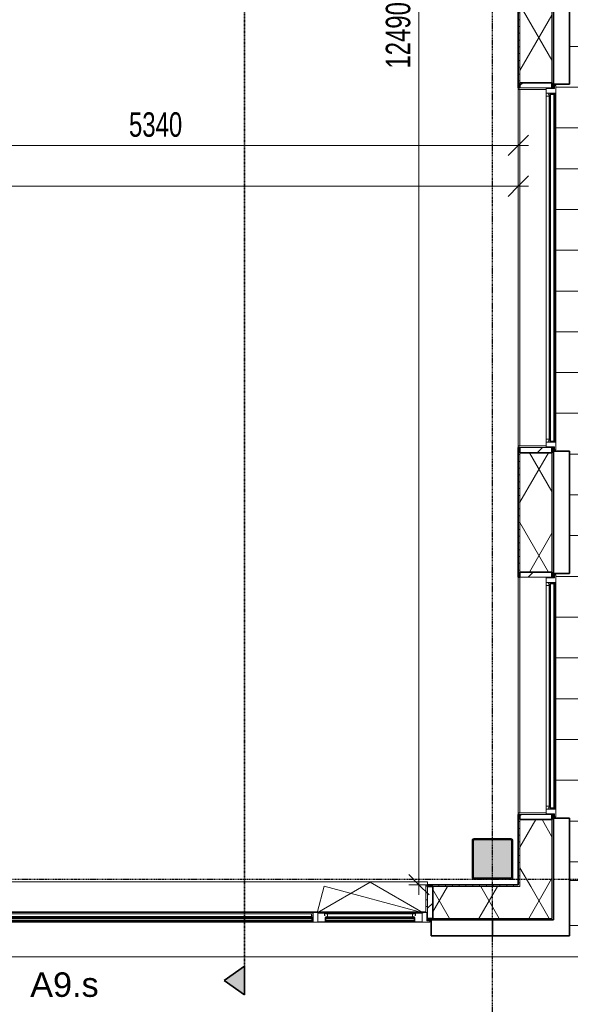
# Model space of a CAD drawing. Header units: millimetres. Extents: x -80560 to 110805, y -11020 to 52719.
# Tile 149 of 184: x 85419 to 89467, y 9080 to 16325. Entities that reach past the tile are written whole.
import ezdxf

# ---------------------------------------------------------------- set-up
doc = ezdxf.new("R2010")
doc.units = ezdxf.units.MM
for name, pattern in [('CENTER2', [20, 8, -4, 4, -4]), ('DASHDOT2', [8, 4, -2, 0, -2]), ('DASHED2-1', [3, 2, -1])]:
    doc.linetypes.add(name, pattern=pattern)
for name, color, linetype, lineweight in [('A-ANNO-DIMS', 211, 'Continuous', 9), ('A-ANNO-DIMS-100', 211, 'Continuous', 9), ('A-DETL-MBND', 5, 'Continuous', 18), ('A-FLOR', 192, 'Continuous', 18), ('A-FLOR-OVHD', 1, 'DASHED2-1', 18), ('A-FLOR-PATT', 8, 'Continuous', 18), ('A-GENM', 13, 'Continuous', 18), ('A-GLAZ', 151, 'Continuous', 18), ('A-GLAZ-IDEN', 152, 'Continuous', 18), ('A-GLAZ-SILL', 1, 'Continuous', 18), ('A-WALL', 113, 'Continuous', 35), ('A-WALL-PATT', 111, 'Continuous', 35), ('G-ANNO-SYMB', 111, 'Continuous', 9), ('S-COLS', 52, 'Continuous', 18), ('S-GRID', 1, 'Continuous', 9)]:
    doc.layers.add(name, color=color, linetype=linetype, lineweight=lineweight)
doc.styles.add('Arial', font='arial.ttf', dxfattribs={"height": 180})
doc.styles.add('Arial_5', font='arial.ttf', dxfattribs={"width": 0.7, "height": 180})
doc.dimstyles.new('n3o_1_8', dxfattribs={"dimscale": 304.8, "dimtxt": 183.646692, "dimasz": 0.492126, "dimexe": 0.246063, "dimexo": 0.0625, "dimgap": 0.032808, "dimtad": 1, "dimdec": 0, "dimdsep": 46, "dimtxsty": 'Arial_5', "dimblk1": 'OBLIQUE', "dimblk2": 'OBLIQUE', "dimsah": 1, "dimcen": 0.09, "dimdle": 0.246063, "dimazin": 0, "dimtfac": 1, "dimtdec": 4, "dimtix": 1, "dimtmove": 0, "dimatfit": 3, "dimfxl": 0.246063, "dimfxlon": 1, "dimtvp": 1, "dimtolj": 1, "dimtzin": 0, "dimarcsym": 2})
doc.dimstyles.new('n3o_1_8_3', dxfattribs={"dimscale": 304.8, "dimtxt": 183.646692, "dimasz": 0.492126, "dimexe": 0.246063, "dimexo": 0.0625, "dimgap": 0.032808, "dimtad": 1, "dimdec": 0, "dimdsep": 46, "dimtxsty": 'Arial_5', "dimblk1": 'OBLIQUE', "dimblk2": 'OBLIQUE', "dimsah": 1, "dimcen": 0.09, "dimdle": 0.246063, "dimazin": 0, "dimtfac": 1, "dimtdec": 4, "dimtix": 1, "dimtmove": 0, "dimatfit": 3, "dimfxl": 0.246063, "dimfxlon": 1, "dimtvp": 1, "dimtolj": 1, "dimtzin": 0, "dimarcsym": 2})
pattern_1 = [(60, (24894.82, 0), (-274.963, 158.75), []), (120, (24894.82, 0), (-274.963, -158.75), [])]
pattern_2 = [(45, (0, 0), (-141.42136, 141.42136), [])]

# ---------------------------------------------------------------- blocks, each defined once
blk = doc.blocks.new('NLRS_28_SCO_UN_staalkolom koker betongevuld_gen_CGA - kolom A-V331-DO_01 eerste verdieping')
at = {"layer": 'S-COLS', "lineweight": 5}
h = blk.add_hatch(dxfattribs=at)
h.set_pattern_fill('FP_157', color=256, style=0, pattern_type=2)
h.set_pattern_definition([(45, (-64000, -10150), (-99.99975, 99.99975), []), (45, (-63915, -10150), (-99.99975, 99.99975), []), (45, (-63910, -10150), (-99.99975, 99.99975), []), (45, (-63905, -10150), (-99.99975, 99.99975), []), (45, (-63900, -10150), (-99.99975, 99.99975), []), (45, (-63895, -10150), (-99.99975, 99.99975), []), (45, (-63890, -10150), (-99.99975, 99.99975), []), (45, (-63885, -10150), (-99.99975, 99.99975), [])])
h.paths.add_polyline_path([(138, -150), (146.5, -146.5), (150, -138), (150, 138), (146.5, 146.5), (138, 150), (-138, 150), (-146.5, 146.5), (-150, 138), (-150, -138), (-146.5, -146.5), (-138, -150), (-24.8, -150)], flags=0)
h.paths.add_polyline_path([(134, -142), (-134, -142), (-139.7, -139.7), (-142, -134), (-142, 134), (-139.7, 139.7), (-134, 142), (134, 142), (139.7, 139.7), (142, 134), (142, -134), (139.7, -139.7)], flags=0)
at = {"layer": 'S-COLS', "lineweight": 9}
blk.add_hatch(color=256, dxfattribs=at).paths.add_polyline_path([(-24.8, -142), (134, -142), (139.7, -139.7), (142, -134), (142, 134), (139.7, 139.7), (134, 142), (-134, 142), (-139.7, 139.7), (-142, 134), (-142, -134), (-139.7, -139.7), (-134, -142)], flags=0)
at = {"layer": 'S-COLS'}
for p, q in [((138, 150), (-138, 150)), ((-150, 138), (-150, -138)), ((-142, -134), (-142, 134)), ((-134, 142), (134, 142)), ((142, 134), (142, -134)), ((150, -138), (150, 138)), ((134, -142), (-134, -142)), ((-138, -150), (138, -150))]:
    blk.add_line(p, q, dxfattribs=at)
at = {"layer": 'S-COLS', "lineweight": 35}
for p, q in [((-142, 134), (-142, -134)), ((134, 142), (-134, 142)), ((142, -134), (142, 134)), ((-134, -142), (134, -142))]:
    blk.add_line(p, q, dxfattribs=at)
at = {"layer": 'S-COLS'}
for centre, radius, start, end in [((-138, 138), 12, 90, 180), ((138, 138), 12, 0, 90), ((-134, 134), 8, 90, 180), ((134, 134), 8, 0, 90), ((-138, -138), 12, 180, 270), ((-134, -134), 8, 180, 270), ((134, -134), 8, 270, 0), ((138, -138), 12, 270, 360)]:
    blk.add_arc(centre, radius, start, end, dxfattribs=at)
at = {"layer": 'S-COLS', "lineweight": 35}
for centre, start, end in [((-134, 134), 90, 180), ((134, 134), 360, 90), ((-134, -134), 180, 270), ((134, -134), 270, 360)]:
    blk.add_arc(centre, 8, start, end, dxfattribs=at)
blk = doc.blocks.new('19112_SW_LeonardoCollege_R2020_rvt-1-DO_01 eerste verdieping')
at = {"color": 9, "lineweight": 9}
blk.add_blockref('NLRS_28_SCO_UN_staalkolom koker betongevuld_gen_CGA - kolom A-V331-DO_01 eerste verdieping', (64000, 10150), dxfattribs=at)
blk = doc.blocks.new('Basic Wall _ 41_WA_n3o_cladding_vertikaal_random_100mm_oorspronkelijk - ___-31301010-DO_01 eerste verdieping')
at = {"layer": 'A-WALL', "lineweight": 18}
for p, q in [((63518, 9701), (63523, 9701)), ((63518, 9699), (63550, 9699)), ((69462.2, 9429), (11829, 9429))]:
    blk.add_line(p, q, dxfattribs=at)
blk = doc.blocks.new('merk 1800 vast glas HOOG - merk 1800 vast glas HOOG-32405265-DO_01 eerste verdieping')
at = {"layer": 'A-GLAZ'}
for p, q in [((-812, 0), (-890, 0)), ((-890, 0), (-890, -10)), ((-812, -4), (-812, 0)), ((890, 0), (812, 0)), ((812, 0), (812, -4)), ((890, -10), (890, 0)), ((-890, -10), (-868, -10)), ((-868, -10), (-868, -72)), ((-868, -72), (-834, -72)), ((-834, -72), (-834, -4)), ((-834, -4), (-812, -4)), ((812, -4), (834, -4)), ((834, -4), (834, -72)), ((834, -72), (868, -72)), ((868, -72), (868, -10)), ((868, -10), (890, -10))]:
    blk.add_line(p, q, dxfattribs=at)
at = {"layer": 'A-GLAZ-SILL'}
for p, q in [((812, 0), (-812, 0)), ((812, -4), (-812, -4))]:
    blk.add_line(p, q, dxfattribs=at)
blk = doc.blocks.new('merk 2700 vast glas HOOG - merk 2700 vast glas HOOG-32422013-DO_01 eerste verdieping')
at = {"layer": 'A-GLAZ'}
for p, q in [((-1262, 0), (-1340, 0)), ((-1340, 0), (-1340, -10)), ((-1262, -4), (-1262, 0)), ((1340, 0), (1262, 0)), ((1262, 0), (1262, -4)), ((1340, -10), (1340, 0)), ((-1340, -10), (-1318, -10)), ((-1318, -10), (-1318, -72)), ((-1318, -72), (-1284, -72)), ((-1284, -72), (-1284, -4)), ((-1284, -4), (-1262, -4)), ((1262, -4), (1284, -4)), ((1284, -4), (1284, -72)), ((1284, -72), (1318, -72)), ((1318, -72), (1318, -10)), ((1318, -10), (1340, -10))]:
    blk.add_line(p, q, dxfattribs=at)
at = {"layer": 'A-GLAZ-SILL'}
for p, q in [((1262, 0), (-1262, 0)), ((1262, -4), (-1262, -4))]:
    blk.add_line(p, q, dxfattribs=at)
blk = doc.blocks.new('NLRS_41_GM_WPB_spouwlat-SH_generiek_ISR - 235x38-33885906-DO_01 eerste verdieping')
at = {"layer": 'A-GENM'}
h = blk.add_hatch(dxfattribs=at)
h.set_pattern_fill('FP_59', color=256, style=0, pattern_type=2)
h.set_pattern_definition(pattern_2)
h.paths.add_polyline_path([(64437, 10439), (64437, 10477), (64202, 10477), (64202, 10439), (64268.9, 10439)], flags=0)
for p, q in [((64202, 10477), (64202, 10439)), ((64437, 10477), (64202, 10477)), ((64202, 10439), (64437, 10439)), ((64437, 10439), (64437, 10477))]:
    blk.add_line(p, q, dxfattribs=at)
blk = doc.blocks.new('NLRS_41_GM_WPB_spouwlat-SH_generiek_ISR - 235x38-V104-DO_01 eerste verdieping')
at = {"layer": 'A-GENM'}
h = blk.add_hatch(dxfattribs=at)
h.set_pattern_fill('FP_59', color=256, style=0, pattern_type=2)
h.set_pattern_definition(pattern_2)
h.paths.add_polyline_path([(64437, 12223), (64437, 12261), (64202, 12261), (64202, 12223)], flags=0)
for p, q in [((64202, 12261), (64202, 12223)), ((64437, 12261), (64202, 12261)), ((64437, 12223), (64437, 12261)), ((64202, 12223), (64437, 12223))]:
    blk.add_line(p, q, dxfattribs=at)
blk = doc.blocks.new('NLRS_41_GM_WPB_spouwlat-SH_generiek_ISR - 235x38-33868841-DO_01 eerste verdieping')
at = {"layer": 'A-DETL-MBND'}
for p, q in [((64202, 10489), (64202, 12223)), ((64437, 12218), (64437, 12223)), ((64437, 10477), (64437, 10482))]:
    blk.add_line(p, q, dxfattribs=at)
blk = doc.blocks.new('41_dagkanten_SH_generiek_ISR - 12x204_5-33885908-DO_01 eerste verdieping')
at = {"layer": 'A-GENM'}
for p, q in [((64394, 10489), (64189.5, 10489)), ((64189.5, 10489), (64189.5, 10477)), ((64189.5, 10477), (64394, 10477)), ((64394, 10477), (64394, 10482))]:
    blk.add_line(p, q, dxfattribs=at)
blk = doc.blocks.new('NLRS_41_GM_WPB_spouwlat-SH_generiek_ISR - 235x38-V168-DO_01 eerste verdieping')
at = {"layer": 'A-GENM'}
h = blk.add_hatch(dxfattribs=at)
h.set_pattern_fill('FP_52', color=256, style=0, pattern_type=2)
h.set_pattern_definition(pattern_2)
h.paths.add_polyline_path([(63561, 9713), (63561, 9948), (63523, 9948), (63523, 9713)], flags=0)
for p, q in [((63561, 9948), (63523, 9948)), ((63523, 9948), (63523, 9713)), ((63561, 9713), (63561, 9948)), ((63523, 9713), (63561, 9713))]:
    blk.add_line(p, q, dxfattribs=at)
blk = doc.blocks.new('41_dagkanten_SH_generiek_ISR - 12x204_5-V169-DO_01 eerste verdieping')
at = {"layer": 'A-GENM'}
h = blk.add_hatch(dxfattribs=at)
h.set_pattern_fill('FP_53', color=256, style=0, pattern_type=2)
h.set_pattern_definition([(0, (0, 0), (0, 50), [])])
h.paths.add_polyline_path([(63518, 9756), (63523, 9756), (63523, 9960.5), (63511, 9960.5), (63511, 9756)], flags=0)
for p, q in [((63523, 9960.5), (63511, 9960.5)), ((63511, 9960.5), (63511, 9756)), ((63523, 9756), (63523, 9960.5)), ((63518, 9756), (63523, 9756))]:
    blk.add_line(p, q, dxfattribs=at)
blk = doc.blocks.new('merk 4500 draaikiep 1x - std-33654585-DO_01 eerste verdieping')
at = {"layer": 'A-GLAZ'}
for p, q in [((-2240, 10), (-2218, 10)), ((-2240, 0), (-2240, 10)), ((-2218, 72), (-2184, 72)), ((-2218, 10), (-2218, 72)), ((-2184, 72), (-2184, 4)), ((-2184, 4), (-2162, 4)), ((-2162, 4), (-2162, 0)), ((1360, 4), (1382, 4)), ((1360, 0), (1360, 4)), ((1382, 72), (1416, 72)), ((1382, 4), (1382, 72)), ((1416, 72), (1416, 4)), ((1416, 4), (1438, 4)), ((1438, 4), (1438, 0)), ((2162, 4), (2184, 4)), ((2162, 0), (2162, 4)), ((2184, 72), (2218, 72)), ((2184, 4), (2184, 72)), ((2218, 72), (2218, 10)), ((2218, 10), (2240, 10)), ((2240, 10), (2240, 0)), ((-2162, 0), (-2240, 0)), ((1438, 0), (1360, 0)), ((2240, 0), (2162, 0))]:
    blk.add_line(p, q, dxfattribs=at)
at = {"layer": 'A-GLAZ-SILL'}
for p, q in [((-2184, 72), (1382, 72)), ((-2162, 4), (1360, 4)), ((-2162, 0), (1360, 0)), ((1416, 72), (2184, 72)), ((1438, 4), (2162, 4)), ((1438, 0), (2162, 0))]:
    blk.add_line(p, q, dxfattribs=at)
blk = doc.blocks.new('30_n3o_RT62_glas met glaslat - Type 1-33654591-DO_01 eerste verdieping')
at = {"layer": 'A-GENM'}
for points in [[(-1778, 25), (1778, 25), (1778, 31), (-1778, 31)], [(-1778, 5), (1778, 5), (1778, 11), (-1778, 11)]]:
    blk.add_hatch(color=256, dxfattribs=at).paths.add_polyline_path(points, flags=0)
for p, q in [((1778, 31), (-1778, 31)), ((-1778, 31), (-1778, 25)), ((-1774, 31), (-1778, 31)), ((-1778, 31), (-1778, 5)), ((-1778, 25), (1778, 25)), ((1778, 11), (-1778, 11)), ((-1778, 11), (-1778, 5)), ((-1778, 5), (1778, 5)), ((-1778, 5), (-1774, 5)), ((-1774, 5), (-1774, 31)), ((1778, 31), (1774, 31)), ((1774, 31), (1774, 5)), ((1774, 5), (1778, 5)), ((1778, 25), (1778, 31)), ((1778, 5), (1778, 31)), ((1778, 5), (1778, 11))]:
    blk.add_line(p, q, dxfattribs=at)
blk = doc.blocks.new('31_n3o_RT62_raam binnensponning_770817_v3 - Type 1-V359-DO_01 eerste verdieping')
at = {"layer": 'A-GENM'}
for p, q in [((-372, 66), (-384, 66)), ((-384, 62), (-372, 62)), ((-372, 62), (-372, 66)), ((372, 66), (-372, 66)), ((-372, 66), (-372, 62)), ((-372, 62), (372, 62)), ((384, 66), (372, 66)), ((372, 66), (372, 62)), ((372, 62), (372, 66)), ((372, 62), (384, 62))]:
    blk.add_line(p, q, dxfattribs=at)
blk = doc.blocks.new('Mobility Plan Swing v2 - Mobility Plan Swing v2-33563606-DO_01 eerste verdieping')
at = {"layer": 'A-GENM'}
for p, q in [((-390, 0), (337.7, -195)), ((-390, 0), (0, -225.2)), ((0, -225.2), (390, 0)), ((390, 0), (337.7, -195))]:
    blk.add_line(p, q, dxfattribs=at)
blk = doc.blocks.new('DPWP_30_n3o_RT62_glas met glaslat Frame1 - Type 1-33654594-DO_01 eerste verdieping')
at = {"layer": 'A-GENM'}
for p, q in [((-1771, 27), (-1783, 27)), ((-1783, 15), (-1771, 7.8)), ((-1771, 7.8), (-1771, 27)), ((1771, 27), (-1771, 27)), ((-1771, 27), (-1771, 7.8)), ((-1771, 7.8), (1771, 7.8)), ((1771, 7.8), (1771, 27)), ((1783, 27), (1771, 27)), ((1771, 27), (1771, 7.8)), ((1771, 7.8), (1783, 15))]:
    blk.add_line(p, q, dxfattribs=at)
blk = doc.blocks.new('30_n3o_RT62_glas met glaslat - Type 1-33654604-DO_01 eerste verdieping')
at = {"layer": 'A-GENM'}
for points in [[(329, 25), (329, 31), (-329, 31), (-329, 25), (204.2, 25)], [(-89.4, 5), (329, 5), (329, 11), (-329, 11), (-329, 5)]]:
    blk.add_hatch(color=256, dxfattribs=at).paths.add_polyline_path(points, flags=0)
for p, q in [((-329, 25), (-329, 31)), ((-329, 31), (329, 31)), ((329, 25), (-329, 25)), ((-329, 11), (-329, 25)), ((-329, 5), (-329, 11)), ((-329, 11), (329, 11)), ((329, 5), (-329, 5)), ((-325, 25), (-325, 11)), ((-0.5, 0), (0.5, 0)), ((325, 11), (325, 25)), ((329, 25), (329, 31)), ((329, 25), (329, 11)), ((329, 5), (329, 11))]:
    blk.add_line(p, q, dxfattribs=at)
blk = doc.blocks.new('DPWP_30_n3o_RT62_glas met glaslat Frame1 - Type 1-33654607-DO_01 eerste verdieping')
at = {"layer": 'A-GENM'}
for p, q in [((-334, 27), (-312, 27)), ((-334, 15), (-334, 27)), ((-317.317, 5), (-334, 15)), ((-312, 5), (-317.317, 5)), ((-312, 27), (-312, 5)), ((-312, 27), (312, 27)), ((-312, 5), (312, 5)), ((312, 5), (312, 27)), ((312, 27), (334, 27)), ((317.317, 5), (312, 5)), ((334, 15), (317.317, 5)), ((334, 27), (334, 15))]:
    blk.add_line(p, q, dxfattribs=at)
blk = doc.blocks.new('30_n3o_RT72_glas met glaslat - Type 1-33706491-DO_01 eerste verdieping')
at = {"layer": 'A-GENM'}
for points in [[(829, -5), (-829, -5), (-829, -11), (829, -11)], [(829, -35), (-829, -35), (-829, -41), (829, -41)]]:
    blk.add_hatch(color=256, dxfattribs=at).paths.add_polyline_path(points, flags=0)
for p, q in [((829, -5), (-829, -5)), ((-829, -5), (-829, -11)), ((-825, -5), (-829, -5)), ((-829, -5), (-829, -41)), ((-829, -11), (829, -11)), ((829, -35), (-829, -35)), ((-829, -35), (-829, -41)), ((-829, -41), (829, -41)), ((-829, -41), (-825, -41)), ((-825, -41), (-825, -5)), ((829, -5), (825, -5)), ((825, -5), (825, -41)), ((825, -41), (829, -41)), ((829, -11), (829, -5)), ((829, -41), (829, -5)), ((829, -41), (829, -35))]:
    blk.add_line(p, q, dxfattribs=at)
blk = doc.blocks.new('DPWP_30_n3o_RT72_glas met glaslat Frame1 - Type 1-33706494-DO_01 eerste verdieping')
at = {"layer": 'A-GENM'}
for p, q in [((-817.317, -5), (-834, -15)), ((-834, -27), (-812, -27)), ((-812, -5), (-817.317, -5)), ((812, -5), (-812, -5)), ((-812, -27), (-812, -5)), ((812, -27), (-812, -27)), ((817.317, -5), (812, -5)), ((812, -5), (812, -27)), ((812, -27), (834, -27)), ((834, -15), (817.317, -5))]:
    blk.add_line(p, q, dxfattribs=at)
blk = doc.blocks.new('30_n3o_RT72_glas met glaslat - Type 1-33734841-DO_01 eerste verdieping')
at = {"layer": 'A-GENM'}
for points in [[(1279, -5), (-1279, -5), (-1279, -11), (1279, -11)], [(1279, -35), (-1279, -35), (-1279, -41), (1279, -41)]]:
    blk.add_hatch(color=256, dxfattribs=at).paths.add_polyline_path(points, flags=0)
for p, q in [((1279, -5), (-1279, -5)), ((-1279, -5), (-1279, -11)), ((-1275, -5), (-1279, -5)), ((-1279, -5), (-1279, -41)), ((-1279, -11), (1279, -11)), ((1279, -35), (-1279, -35)), ((-1279, -35), (-1279, -41)), ((-1279, -41), (1279, -41)), ((-1279, -41), (-1275, -41)), ((-1275, -41), (-1275, -5)), ((1279, -5), (1275, -5)), ((1275, -5), (1275, -41)), ((1275, -41), (1279, -41)), ((1279, -11), (1279, -5)), ((1279, -41), (1279, -5)), ((1279, -41), (1279, -35))]:
    blk.add_line(p, q, dxfattribs=at)
blk = doc.blocks.new('DPWP_30_n3o_RT72_glas met glaslat Frame1 - Type 1-33734844-DO_01 eerste verdieping')
at = {"layer": 'A-GENM'}
for p, q in [((-1267.317, -5), (-1284, -15)), ((-1284, -27), (-1262, -27)), ((-1262, -5), (-1267.317, -5)), ((1262, -5), (-1262, -5)), ((-1262, -27), (-1262, -5)), ((1262, -27), (-1262, -27)), ((1267.317, -5), (1262, -5)), ((1262, -5), (1262, -27)), ((1262, -27), (1284, -27)), ((1284, -15), (1267.317, -5))]:
    blk.add_line(p, q, dxfattribs=at)
blk = doc.blocks.new('NLRS_41_GM_WPB_spouwlat-SH_generiek_ISR - 235x38-V361-DO_01 eerste verdieping')
at = {"layer": 'A-GENM'}
h = blk.add_hatch(dxfattribs=at)
h.set_pattern_fill('FP_59', color=256, style=0, pattern_type=2)
h.set_pattern_definition(pattern_2)
h.paths.add_polyline_path([(64437, 13139), (64437, 13177), (64202, 13177), (64202, 13139)], flags=0)
for p, q in [((64202, 13177), (64202, 13139)), ((64437, 13177), (64202, 13177)), ((64202, 13139), (64437, 13139)), ((64437, 13139), (64437, 13177))]:
    blk.add_line(p, q, dxfattribs=at)
blk = doc.blocks.new('NLRS_41_GM_WPB_spouwlat-SH_generiek_ISR - 235x38-V362-DO_01 eerste verdieping')
at = {"layer": 'A-GENM'}
h = blk.add_hatch(dxfattribs=at)
h.set_pattern_fill('FP_59', color=256, style=0, pattern_type=2)
h.set_pattern_definition(pattern_2)
h.paths.add_polyline_path([(64437, 15823), (64437, 15861), (64202, 15861), (64202, 15823)], flags=0)
for p, q in [((64202, 15861), (64202, 15823)), ((64437, 15861), (64202, 15861)), ((64202, 15823), (64437, 15823)), ((64437, 15823), (64437, 15861))]:
    blk.add_line(p, q, dxfattribs=at)
blk = doc.blocks.new('NLRS_41_GM_WPB_spouwlat-SH_generiek_ISR - 235x38-V115-DO_01 eerste verdieping')
at = {"layer": 'A-DETL-MBND'}
for p, q in [((58802, 36139), (58802, 38761)), ((59037, 38768), (59037, 38773)), ((59037, 36127), (59037, 36132))]:
    blk.add_line(p, q, dxfattribs=at)
blk = doc.blocks.new('41_dagkanten_SH_generiek_ISR - 12x204_5-V363-DO_01 eerste verdieping')
at = {"layer": 'A-GENM'}
for p, q in [((64394, 15823), (64189.5, 15823)), ((64189.5, 15823), (64189.5, 15811)), ((64189.5, 15811), (64394, 15811)), ((64394, 15818), (64394, 15823))]:
    blk.add_line(p, q, dxfattribs=at)
blk = doc.blocks.new('41_dagkanten_SH_generiek_ISR - 12x204_5-V364-DO_01 eerste verdieping')
at = {"layer": 'A-GENM'}
for p, q in [((64394, 13189), (64189.5, 13189)), ((64189.5, 13189), (64189.5, 13177)), ((64189.5, 13177), (64394, 13177)), ((64394, 13177), (64394, 13182))]:
    blk.add_line(p, q, dxfattribs=at)
blk = doc.blocks.new('NLRS_42_GM_ISR_vensterbank_kunststeen-SH_generiek_ISR - 220x20-33891804-DO_01 eerste verdieping')
at = {"layer": 'A-GENM'}
for p, q in [((-2223, 199.5), (-2223, 220)), ((-2223, 220), (2223, 220)), ((2223, 220), (2223, 199.5)), ((2211, 0), (-2223, 0))]:
    blk.add_line(p, q, dxfattribs=at)
blk = doc.blocks.new('Section - 00_n3o_sectionmark_detailaanduiding-325618-DO_01 eerste verdieping')
at = {"layer": 'G-ANNO-SYMB'}
blk.add_hatch(color=256, dxfattribs=at).paths.add_polyline_path([(0, 0), (1.05, 1.5), (2.101, 0)], flags=0)
at = {"layer": 'G-ANNO-SYMB', "linetype": 'DASHDOT2', "lineweight": 35}
for p, q in [((1.05, 1.5), (0, 0)), ((2.101, 0), (1.05, 1.5)), ((0, 0), (2.101, 0))]:
    blk.add_line(p, q, dxfattribs=at)
blk = doc.blocks.new('DIMBLOCK281-DO_01 eerste verdieping')
at = {"layer": 'A-ANNO-DIMS-100'}
for p, q in [((88353.9, 22450), (88278.9, 22525)), ((88428.9, 22450), (88278.9, 22450)), ((88353.9, 22450), (88353.9, 9885.5)), ((88353.9, 22450), (88428.9, 22375)), ((88353.9, 22450), (88428.9, 22450)), ((88353.9, 9960.5), (88278.9, 10035.5)), ((88428.9, 9960.5), (88278.9, 9960.5)), ((88353.9, 9960.5), (88428.9, 9885.5)), ((88353.9, 9960.5), (88428.9, 9960.5))]:
    blk.add_line(p, q, dxfattribs=at)
at = {"layer": 'A-ANNO-DIMS-100', "color": 0, "insert": (88110.2, 15965.1), "char_height": 180, "width": 576.368, "attachment_point": 1, "rotation": 90, "line_spacing_factor": 0.941778, "style": 'Arial_5'}
blk.add_mtext('12490', dxfattribs=at)
blk = doc.blocks.new('_Oblique')
at = {"color": 0, "linetype": 'ByBlock', "lineweight": -2}
blk.add_line((-0.5, -0.5), (0.5, 0.5), dxfattribs=at)
blk = doc.blocks.new('DIMBLOCK482-DO_01 eerste verdieping')
at = {"layer": 'A-ANNO-DIMS-100'}
for p, q in [((78144.8, 15100), (78219.8, 15175)), ((78144.8, 15175), (78144.8, 15025)), ((78144.8, 15100), (78144.8, 15175)), ((89084.3, 15100), (89159.3, 15175)), ((89084.3, 15175), (89084.3, 15025)), ((89084.3, 15100), (89084.3, 15175)), ((78144.8, 15100), (78069.8, 15025)), ((78144.8, 15100), (89159.3, 15100)), ((89084.3, 15100), (89009.3, 15025))]:
    blk.add_line(p, q, dxfattribs=at)
at = {"layer": 'A-ANNO-DIMS-100', "color": 0, "insert": (83374.4, 15343.6), "char_height": 180, "width": 576.368, "attachment_point": 1, "line_spacing_factor": 0.941778, "style": 'Arial_5'}
blk.add_mtext('10940', dxfattribs=at)
blk = doc.blocks.new('DIMBLOCK505-DO_01 eerste verdieping')
at = {"layer": 'A-ANNO-DIMS-100'}
for p, q in [((83744.8, 15400), (83819.8, 15475)), ((83744.8, 15475), (83744.8, 15325)), ((83744.8, 15400), (83744.8, 15475)), ((89084.3, 15400), (89159.3, 15475)), ((89084.3, 15475), (89084.3, 15325)), ((89084.3, 15400), (89084.3, 15475)), ((83744.8, 15400), (83669.8, 15325)), ((83744.8, 15400), (89159.3, 15400)), ((89084.3, 15400), (89009.3, 15325))]:
    blk.add_line(p, q, dxfattribs=at)
at = {"layer": 'A-ANNO-DIMS-100', "color": 0, "insert": (86222.4, 15643.6), "char_height": 180, "width": 461.094, "attachment_point": 1, "line_spacing_factor": 0.941778, "style": 'Arial_5'}
blk.add_mtext('5340', dxfattribs=at)

msp = doc.modelspace()

# ---------------------------------------------------------------- hatches: boundary and pattern name
at = {"layer": 'A-FLOR-PATT'}
h = msp.add_hatch(dxfattribs=at)
h.set_pattern_fill('FP_178', color=256, style=0, pattern_type=2)
h.set_pattern_definition([(270, (88144.82, 29028.5), (300, 2e-14), []), (0, (88144.82, 29028.5), (0, 300), [])])
h.paths.add_polyline_path([(93275.1, 9991), (94444.8, 9991), (94444.8, 10109.6), (94344.8, 10109.6), (94344.8, 10189.6), (94444.8, 10189.6), (94444.8, 13600), (93454.8, 13600), (93454.8, 31150), (94444.8, 31150), (94444.8, 34479), (94294.8, 34479), (94294.8, 34622.3), (94244.8, 34621.4), (94244.8, 34645), (94194.8, 34645), (94194.8, 34735), (94294.8, 34735), (94294.8, 35031), (103513.8, 35031), (103513.8, 35031.5), (103513.8, 41250), (103352.3, 41249.1), (103351.6, 35192.5), (94099.8, 35193.2), (94099.8, 35197.5), (103347.3, 35198.3), (103347.3, 41250), (103308.8, 41250), (103308.8, 41750), (103347.3, 41750), (103347.2, 47652.5), (84131.8, 47653.2), (84131.8, 47657.5), (103352.3, 47656.8), (103352.3, 41750), (103513.8, 41750), (103513.8, 47819), (103513.3, 47819), (84060.8, 47819), (84060.8, 40600), (83943.8, 40600), (83943.8, 40568), (83950.8, 40568), (83950.8, 40590), (83960.8, 40590), (83960.8, 39710), (83950.8, 39710), (83950.8, 39732), (83943.8, 39732), (83943.8, 39700), (84060.8, 39700), (84060.8, 38800), (83943.8, 38800), (83943.8, 38768), (83950.8, 38768), (83950.8, 38790), (83960.8, 38790), (83960.8, 36110), (83950.8, 36110), (83950.8, 36132), (83943.8, 36132), (83943.8, 36100), (84060.8, 36100), (84060.8, 35766), (85294.8, 35766), (85294.8, 35649), (85326.8, 35649), (85326.8, 35656), (85304.8, 35656), (85304.8, 35666), (87984.8, 35666), (87984.8, 35656), (87962.8, 35656), (87962.8, 35649), (87994.8, 35649), (87994.8, 35766), (89460.8, 35766), (89460.8, 32950), (89343.8, 32950), (89343.8, 32918), (89350.8, 32918), (89350.8, 32940), (89360.8, 32940), (89360.8, 31738), (89350.8, 31738), (89350.8, 31760), (89343.8, 31760), (89343.8, 31638), (89350.8, 31638), (89350.8, 31660), (89360.8, 31660), (89360.8, 27445), (89350.8, 27445), (89350.8, 27467), (89343.8, 27467), (89343.8, 27345), (89350.8, 27345), (89350.8, 27367), (89360.8, 27367), (89360.8, 23960), (89350.8, 23960), (89350.8, 23982), (89343.8, 23982), (89343.8, 23950), (89460.8, 23950), (89460.8, 21250), (89343.8, 21250), (89343.8, 21218), (89350.8, 21218), (89350.8, 21240), (89360.8, 21240), (89360.8, 18560), (89350.8, 18560), (89350.8, 18582), (89343.8, 18582), (89343.8, 18550), (89460.8, 18550), (89460.8, 15850), (89343.8, 15850), (89343.8, 15818), (89350.8, 15818), (89350.8, 15840), (89360.8, 15840), (89360.8, 13160), (89350.8, 13160), (89350.8, 13182), (89343.8, 13182), (89343.8, 13150), (89460.8, 13150), (89460.8, 12250), (89343.8, 12250), (89343.8, 12218), (89350.8, 12218), (89350.8, 12240), (89360.8, 12240), (89360.8, 10460), (89350.8, 10460), (89350.8, 10482), (89343.8, 10482), (89343.8, 10450), (89460.8, 10450), (89460.8, 9991), (91344.8, 9991), (91344.8, 10033), (91844.8, 10033), (91844.8, 9991), (92981.5, 9991)], flags=0)
h.paths.add_polyline_path([(92834.6, 10152.5), (89531.8, 10153.2), (89531.8, 10157.5), (94333.8, 10156.8), (94333.8, 10152.5), (92981.5, 10152.5)], flags=0)
h.paths.add_polyline_path([(92518.2, 15188.5), (92178.2, 15228.5), (92518.2, 15268.5)], flags=0)
h.paths.add_polyline_path([(90691.4, 15188.5), (90691.4, 15268.5), (91031.4, 15228.5)], flags=0)
h.paths.add_polyline_path([(89350.8, 27372), (89350.8, 27440), (89360.8, 27440), (89360.8, 27372), (89356.8, 27372)], flags=0)
h.paths.add_polyline_path([(89360.8, 31665), (89350.8, 31665), (89350.8, 31733), (89360.8, 31733)], flags=0)
h.paths.add_polyline_path([(83943.8, 35649), (83953.8, 35649), (83953.8, 35659), (83943.8, 35659)], flags=0)
h.paths.add_polyline_path([(93244.8, 36520), (92904.8, 36560), (93244.8, 36600)], flags=0)
h.paths.add_polyline_path([(89904.8, 39488.5), (89904.8, 39568.5), (90244.8, 39528.5)], flags=0)
h.paths.add_polyline_path([(96504.8, 39828.5), (96544.8, 40168.5), (96584.8, 39828.5)], flags=0)
h.paths.add_polyline_path([(96544.8, 43388.5), (96504.8, 43728.5), (96584.8, 43728.5)], flags=0)
at = {"layer": 'A-WALL-PATT', "lineweight": 18}
h = msp.add_hatch(dxfattribs=at)
h.set_pattern_fill('FP_57', color=256, style=0, pattern_type=2)
h.set_pattern_definition([(90, (89343.82, 22675), (-50, -6e-14), [])])
h.paths.add_polyline_path([(89343.8, 9713), (89343.8, 10477), (89331.8, 10477), (89331.8, 9713)], flags=0)
h.paths.add_polyline_path([(89331.8, 12223), (89343.8, 12223), (89343.8, 13177), (89331.8, 13177), (89331.8, 12255.2)], flags=0)
h.paths.add_polyline_path([(89343.8, 15823), (89343.8, 18577), (89331.8, 18577), (89331.8, 15823)], flags=0)
h.paths.add_polyline_path([(89343.8, 21223), (89343.8, 23977), (89331.8, 23977), (89331.8, 21223)], flags=0)
h.paths.add_polyline_path([(89331.8, 31643), (89343.8, 31643), (89343.8, 31755), (89331.8, 31755), (89331.8, 31681)], flags=0)
h.paths.add_polyline_path([(89331.8, 32923), (89343.8, 32923), (89343.8, 35637), (89331.8, 35637), (89331.8, 32961)], flags=0)
h = msp.add_hatch(dxfattribs=at)
h.set_pattern_fill('FP_58', color=256, angle=90, style=0, pattern_type=2)
h.set_pattern_definition([(180, (89343.82, 22675), (6e-14, -50), [])])
h.paths.add_polyline_path([(89084.3, 9960.5), (89096.8, 9960.5), (89096.8, 10477), (89084.3, 10477), (89084.3, 10255.6)], flags=0)
h.paths.add_polyline_path([(89084.3, 12223), (89096.8, 12223), (89096.8, 13177), (89084.3, 13177), (89084.3, 12255.2)], flags=0)
h.paths.add_polyline_path([(89084.3, 15823), (89096.8, 15823), (89096.8, 18577), (89084.3, 18577), (89084.3, 16254.4)], flags=0)
h.paths.add_polyline_path([(89096.8, 21223), (89096.8, 23977), (89084.3, 23977), (89084.3, 21223)], flags=0)
h.paths.add_polyline_path([(89084.3, 27350), (89096.8, 27350), (89096.8, 27462), (89084.3, 27462)], flags=0)
h.paths.add_polyline_path([(89084.3, 31643), (89096.8, 31643), (89096.8, 31755), (89084.3, 31755)], flags=0)
h.paths.add_polyline_path([(89096.8, 32923), (89096.8, 35389.5), (89084.3, 35389.5), (89084.3, 32923)], flags=0)
h = msp.add_hatch(dxfattribs=at)
h.set_pattern_fill('FP_2', color=256, style=0, pattern_type=2)
h.set_pattern_definition(pattern_1)
h.paths.add_polyline_path([(89096.8, 9948), (89331.8, 9948), (89331.8, 10439), (89096.8, 10439), (89096.8, 9960.5)], flags=0)
h.paths.add_polyline_path([(89096.8, 12261), (89331.8, 12261), (89331.8, 13139), (89096.8, 13139), (89096.8, 12921.7)], flags=0)
h.paths.add_polyline_path([(89331.8, 15861), (89331.8, 18539), (89096.8, 18539), (89096.8, 15861)], flags=0)
h.paths.add_polyline_path([(89331.8, 21261), (89331.8, 23939), (89096.8, 23939), (89096.8, 21261)], flags=0)
h.paths.add_polyline_path([(89096.8, 27388), (89243.8, 27388), (89243.8, 27424), (89096.8, 27424)], flags=0)
h.paths.add_polyline_path([(89331.8, 31681), (89331.8, 31717), (89096.8, 31717), (89096.8, 31681), (89163.7, 31681)], flags=0)
h.paths.add_polyline_path([(89096.8, 32961), (89331.8, 32961), (89331.8, 35402), (89096.8, 35402), (89096.8, 33584)], flags=0)
h = msp.add_hatch(dxfattribs=at)
h.set_pattern_fill('FP_2', color=256, style=0, pattern_type=2)
h.set_pattern_definition(pattern_1)
h.paths.add_polyline_path([(89331.8, 9713), (89331.8, 9948), (88455.8, 9948), (88455.8, 9713), (88870.1, 9713)], flags=0)
h.paths.add_polyline_path([(83933.8, 9713), (83933.8, 9948), (81705.8, 9948), (81705.8, 9713), (83877.6, 9713)], flags=0)
h.paths.add_polyline_path([(78885.2, 9713), (78983.8, 9713), (78983.8, 9948), (77655.8, 9948), (77655.8, 9713), (78297.9, 9713)], flags=0)
h.paths.add_polyline_path([(75833.8, 9713), (75833.8, 9948), (75405.8, 9948), (75405.8, 9713), (75654.8, 9713)], flags=0)
h.paths.add_polyline_path([(73583.8, 9713), (73583.8, 9948), (71805.8, 9948), (71805.8, 9713), (72424.4, 9713)], flags=0)
h.paths.add_polyline_path([(69983.8, 9713), (69983.8, 9948), (69105.8, 9948), (69105.8, 9713), (69487.7, 9713)], flags=0)
h.paths.add_polyline_path([(68183.8, 9713), (68183.8, 9948), (66855.8, 9948), (66855.8, 9713), (67725.7, 9713)], flags=0)
h.paths.add_polyline_path([(64789, 9713), (65033.8, 9713), (65033.8, 9948), (63705.8, 9948), (63705.8, 9713), (64201.6, 9713)], flags=0)
h.paths.add_polyline_path([(62783.8, 9713), (62783.8, 9948), (61455.8, 9948), (61455.8, 9713), (62733.3, 9713)], flags=0)
h.paths.add_polyline_path([(60533.8, 9713), (60533.8, 9948), (60105.8, 9948), (60105.8, 9713), (60383.9, 9713)], flags=0)
h.paths.add_polyline_path([(57383.8, 9713), (57383.8, 9948), (55005.9, 9948), (55005.9, 9713), (57153.5, 9713)], flags=0)
h.paths.add_polyline_path([(53923.1, 9713), (54083.9, 9713), (54083.9, 9948), (53355.8, 9948), (53355.8, 9713), (53629.4, 9713)], flags=0)
h.paths.add_polyline_path([(52433.8, 9713), (52433.8, 9948), (50655.8, 9948), (50655.8, 9713), (51867.4, 9713)], flags=0)
h.paths.add_polyline_path([(45994, 9713), (46133.8, 9713), (46133.8, 9948), (43905.8, 9948), (43905.8, 9713), (45406.6, 9713)], flags=0)
h.paths.add_polyline_path([(40707.9, 9713), (41183.8, 9713), (41183.8, 9948), (37242.8, 9948), (37242.8, 9713), (39533.2, 9713)], flags=0)
h = msp.add_hatch(dxfattribs=at)
h.set_pattern_fill('FP_67', color=256, angle=90, style=0, pattern_type=2)
h.set_pattern_definition([(90, (63299.57, 9701), (-50, -2e-13), [])])
h.paths.add_polyline_path([(88455.8, 9948), (89096.8, 9948), (89096.8, 9960.5), (88417.8, 9960.5), (88417.8, 9948)], flags=0)
h.paths.add_polyline_path([(83971.8, 9948), (83971.8, 9960.5), (81667.8, 9960.5), (81667.8, 9948), (83933.8, 9948)], flags=0)
h.paths.add_polyline_path([(78983.8, 9948), (79021.8, 9948), (79021.8, 9960.5), (77617.8, 9960.5), (77617.8, 9948), (78885.2, 9948)], flags=0)
h.paths.add_polyline_path([(75871.8, 9948), (75871.8, 9960.5), (75367.8, 9960.5), (75367.8, 9948), (75833.8, 9948)], flags=0)
h.paths.add_polyline_path([(73599.1, 9948), (73621.8, 9948), (73621.8, 9960.5), (71767.8, 9960.5), (71767.8, 9948), (73583.8, 9948)], flags=0)
h.paths.add_polyline_path([(69105.8, 9948), (70021.8, 9948), (70021.8, 9960.5), (69067.8, 9960.5), (69067.8, 9948)], flags=0)
h.paths.add_polyline_path([(68221.8, 9948), (68221.8, 9960.5), (66817.8, 9960.5), (66817.8, 9948), (68183.8, 9948)], flags=0)
h.paths.add_polyline_path([(64201.6, 9948), (65071.8, 9948), (65071.8, 9960.5), (63667.8, 9960.5), (63667.8, 9948), (63705.8, 9948)], flags=0)
h.paths.add_polyline_path([(62821.8, 9948), (62821.8, 9960.5), (61417.8, 9960.5), (61417.8, 9948), (62783.8, 9948)], flags=0)
h.paths.add_polyline_path([(60105.8, 9948), (60571.8, 9948), (60571.8, 9960.5), (60067.8, 9960.5), (60067.8, 9948), (60090.2, 9948)], flags=0)
h.paths.add_polyline_path([(57383.8, 9948), (57421.8, 9948), (57421.8, 9960.5), (54967.9, 9960.5), (54967.9, 9948), (57153.5, 9948)], flags=0)
h.paths.add_polyline_path([(53923.1, 9948), (54121.9, 9948), (54121.9, 9960.5), (53317.8, 9960.5), (53317.8, 9948), (53629.4, 9948)], flags=0)
h.paths.add_polyline_path([(52454.8, 9948), (52471.8, 9948), (52471.8, 9960.5), (50617.8, 9960.5), (50617.8, 9948), (52433.8, 9948)], flags=0)
h.paths.add_polyline_path([(46171.8, 9948), (46171.8, 9960.5), (43867.8, 9960.5), (43867.8, 9948), (46133.8, 9948)], flags=0)
h.paths.add_polyline_path([(40707.9, 9948), (41221.8, 9948), (41221.8, 9960.5), (37255.3, 9960.5), (37255.3, 9948), (39533.2, 9948)], flags=0)
h = msp.add_hatch(dxfattribs=at)
h.set_pattern_fill('FP_66', color=256, style=0, pattern_type=2)
h.set_pattern_definition([(0, (63299.57, 9701), (2e-14, 50), [])])
h.paths.add_polyline_path([(89343.8, 9701), (89343.8, 9713), (88417.8, 9713), (88417.8, 9701), (88870.1, 9701)], flags=0)
h.paths.add_polyline_path([(83971.8, 9701), (83971.8, 9713), (81667.8, 9713), (81667.8, 9701), (83877.6, 9701)], flags=0)
h.paths.add_polyline_path([(79021.8, 9701), (79021.8, 9713), (77617.8, 9713), (77617.8, 9701), (78885.2, 9701)], flags=0)
h.paths.add_polyline_path([(75367.8, 9701), (75871.8, 9701), (75871.8, 9713), (75367.8, 9713)], flags=0)
h.paths.add_polyline_path([(73621.8, 9701), (73621.8, 9713), (71767.8, 9713), (71767.8, 9701), (73599.1, 9701)], flags=0)
h.paths.add_polyline_path([(67725.7, 9701), (68221.8, 9701), (68221.8, 9713), (66817.8, 9713), (66817.8, 9701), (67138.3, 9701)], flags=0)
h.paths.add_polyline_path([(69487.7, 9701), (70021.8, 9701), (70021.8, 9713), (69067.8, 9713), (69067.8, 9701)], flags=0)
h.paths.add_polyline_path([(62733.3, 9701), (62821.8, 9701), (62821.8, 9713), (61417.8, 9713), (61417.8, 9701), (62439.6, 9701)], flags=0)
h.paths.add_polyline_path([(65071.8, 9701), (65071.8, 9713), (63667.8, 9713), (63667.8, 9701), (64789, 9701)], flags=0)
h.paths.add_polyline_path([(60383.9, 9701), (60571.8, 9701), (60571.8, 9713), (60067.8, 9713), (60067.8, 9701), (60090.2, 9701)], flags=0)
h.paths.add_polyline_path([(56566.2, 9701), (57421.8, 9701), (57421.8, 9713), (54967.9, 9713), (54967.9, 9701), (55978.8, 9701)], flags=0)
h.paths.add_polyline_path([(54121.9, 9701), (54121.9, 9713), (53317.8, 9713), (53317.8, 9701), (53923.1, 9701)], flags=0)
h.paths.add_polyline_path([(52471.8, 9701), (52471.8, 9713), (50617.8, 9713), (50617.8, 9701), (52454.8, 9701)], flags=0)
h.paths.add_polyline_path([(46171.8, 9701), (46171.8, 9713), (43867.8, 9713), (43867.8, 9701), (45994, 9701)], flags=0)
h.paths.add_polyline_path([(41221.8, 9701), (41221.8, 9713), (37007.8, 9713), (37007.8, 9701), (41001.5, 9701)], flags=0)

# ---------------------------------------------------------------- linework, layer by layer
at = {"layer": 'A-FLOR'}
for p, q in [((89084.3, 13189), (89084.3, 15811)), ((89084.3, 10489), (89084.3, 12223))]:
    msp.add_line(p, q, dxfattribs=at)
at = {"layer": 'A-FLOR-OVHD'}
msp.add_line((89615.8, 9429), (36723.8, 9429), dxfattribs=at)
at = {"layer": 'A-GENM'}
for p, q in [((89460.8, 9991), (94249.1, 9991)), ((89460.8, 9661), (94254.8, 9661))]:
    msp.add_line(p, q, dxfattribs=at)
at = {"layer": 'A-WALL'}
for p, q in [((89084.3, 18577), (89084.3, 15823)), ((89343.8, 15823), (89343.8, 18577)), ((89460.8, 15850), (89460.8, 18550)), ((89084.3, 15823), (89096.8, 15823)), ((89096.8, 15823), (89096.8, 15861)), ((89096.8, 15861), (89331.8, 15861)), ((89331.8, 15861), (89331.8, 15823)), ((89331.8, 15823), (89343.8, 15823)), ((89343.8, 15850), (89460.8, 15850)), ((89084.3, 13177), (89084.3, 12223)), ((89096.8, 13177), (89084.3, 13177)), ((89096.8, 13139), (89096.8, 13177)), ((89331.8, 13139), (89096.8, 13139)), ((89343.8, 13177), (89331.8, 13177)), ((89331.8, 13177), (89331.8, 13139)), ((89343.8, 12223), (89343.8, 13177)), ((89460.8, 13150), (89343.8, 13150)), ((89460.8, 12250), (89460.8, 13150)), ((89096.8, 12223), (89096.8, 12261)), ((89096.8, 12261), (89331.8, 12261)), ((89331.8, 12261), (89331.8, 12223)), ((89343.8, 12250), (89460.8, 12250)), ((89084.3, 12223), (89096.8, 12223)), ((89331.8, 12223), (89343.8, 12223)), ((89084.3, 10477), (89084.3, 9960.5)), ((89096.8, 10477), (89084.3, 10477)), ((89096.8, 10439), (89096.8, 10477)), ((89331.8, 10439), (89096.8, 10439)), ((89343.8, 10477), (89331.8, 10477)), ((89331.8, 10477), (89331.8, 10439)), ((89343.8, 10477), (89343.8, 9701)), ((89460.8, 10450), (89343.8, 10450)), ((89460.8, 9584), (89460.8, 10450)), ((89084.3, 9960.5), (88417.8, 9960.5)), ((88417.8, 9960.5), (88417.8, 9948)), ((88417.8, 9948), (88455.8, 9948)), ((88455.8, 9948), (88455.8, 9713)), ((88455.8, 9713), (88417.8, 9713)), ((88417.8, 9713), (88417.8, 9701)), ((88417.8, 9701), (89343.8, 9701)), ((89343.8, 9701), (88444.8, 9701)), ((88444.8, 9701), (88444.8, 9584)), ((88894.8, 9701), (88894.8, 9584)), ((88444.8, 9584), (89460.8, 9584))]:
    msp.add_line(p, q, dxfattribs=at)
at = {"layer": 'A-WALL', "lineweight": 18}
for p, q in [((89096.8, 15861), (89096.8, 18539)), ((89331.8, 15861), (89331.8, 18539)), ((89084.3, 13189), (89084.3, 15811)), ((89096.8, 13189), (89096.8, 15811)), ((89331.8, 15823), (89331.8, 15818)), ((89343.8, 15823), (89343.8, 15818)), ((89096.8, 12261), (89096.8, 13139)), ((89331.8, 13182), (89331.8, 13177)), ((89331.8, 12261), (89331.8, 13139)), ((89343.8, 13182), (89343.8, 13177)), ((89084.3, 10489), (89084.3, 12223)), ((89096.8, 10489), (89096.8, 12223)), ((89331.8, 12223), (89331.8, 12218)), ((89343.8, 12223), (89343.8, 12218)), ((89096.8, 9948), (89096.8, 10439)), ((89331.8, 10482), (89331.8, 10477)), ((89331.8, 9713), (89331.8, 10439)), ((89343.8, 10482), (89343.8, 10477)), ((88455.8, 9948), (89096.8, 9948)), ((88417.8, 9713), (88412.8, 9713)), ((88455.8, 9713), (89331.8, 9713))]:
    msp.add_line(p, q, dxfattribs=at)
at = {"layer": 'G-ANNO-SYMB', "linetype": 'DASHDOT2', "lineweight": 35}
msp.add_line((87072, 48559.6), (87072, 9150.1), dxfattribs=at)
at = {"layer": 'S-GRID', "linetype": 'CENTER2', "lineweight": 25}
for p, q in [((88894.8, 4383.3), (88894.8, 52119.1)), ((29945.3, 10000), (110204.9, 10000))]:
    msp.add_line(p, q, dxfattribs=at)

# ---------------------------------------------------------------- block references
at = {"color": 250, "lineweight": 5}
msp.add_blockref('19112_SW_LeonardoCollege_R2020_rvt-1-DO_01 eerste verdieping', (24894.8, 0), dxfattribs=at)
at = {"layer": 'A-GENM'}
for name, p in [('41_dagkanten_SH_generiek_ISR - 12x204_5-V363-DO_01 eerste verdieping', (24894.8, 0)), ('NLRS_41_GM_WPB_spouwlat-SH_generiek_ISR - 235x38-V362-DO_01 eerste verdieping', (24894.8, 0)), ('NLRS_41_GM_WPB_spouwlat-SH_generiek_ISR - 235x38-V115-DO_01 eerste verdieping', (30294.8, -22950)), ('41_dagkanten_SH_generiek_ISR - 12x204_5-V364-DO_01 eerste verdieping', (24894.8, 0)), ('NLRS_41_GM_WPB_spouwlat-SH_generiek_ISR - 235x38-V361-DO_01 eerste verdieping', (24894.8, 0)), ('NLRS_41_GM_WPB_spouwlat-SH_generiek_ISR - 235x38-V104-DO_01 eerste verdieping', (24894.8, 0)), ('NLRS_41_GM_WPB_spouwlat-SH_generiek_ISR - 235x38-33868841-DO_01 eerste verdieping', (24894.8, 0)), ('41_dagkanten_SH_generiek_ISR - 12x204_5-33885908-DO_01 eerste verdieping', (24894.8, 0)), ('NLRS_41_GM_WPB_spouwlat-SH_generiek_ISR - 235x38-33885906-DO_01 eerste verdieping', (24894.8, 0)), ('NLRS_42_GM_ISR_vensterbank_kunststeen-SH_generiek_ISR - 220x20-33891804-DO_01 eerste verdieping', (86194.8, 9761)), ('41_dagkanten_SH_generiek_ISR - 12x204_5-V169-DO_01 eerste verdieping', (24894.8, 0)), ('NLRS_41_GM_WPB_spouwlat-SH_generiek_ISR - 235x38-V168-DO_01 eerste verdieping', (24894.8, 0)), ('DPWP_30_n3o_RT62_glas met glaslat Frame1 - Type 1-33654594-DO_01 eerste verdieping', (85793.8, 9719)), ('30_n3o_RT62_glas met glaslat - Type 1-33654591-DO_01 eerste verdieping', (85793.8, 9688)), ('31_n3o_RT62_raam binnensponning_770817_v3 - Type 1-V359-DO_01 eerste verdieping', (87994.8, 9688)), ('DPWP_30_n3o_RT62_glas met glaslat Frame1 - Type 1-33654607-DO_01 eerste verdieping', (87994.8, 9719)), ('30_n3o_RT62_glas met glaslat - Type 1-33654604-DO_01 eerste verdieping', (87994.8, 9688))]:
    msp.add_blockref(name, p, dxfattribs=at)
for name, p, rotation in [('DPWP_30_n3o_RT72_glas met glaslat Frame1 - Type 1-33734844-DO_01 eerste verdieping', (89315.8, 14500), 270.0000000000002), ('30_n3o_RT72_glas met glaslat - Type 1-33734841-DO_01 eerste verdieping', (89356.8, 14500), 270.0000000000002), ('DPWP_30_n3o_RT72_glas met glaslat Frame1 - Type 1-33706494-DO_01 eerste verdieping', (89315.8, 11350), 270.0000000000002), ('30_n3o_RT72_glas met glaslat - Type 1-33706491-DO_01 eerste verdieping', (89356.8, 11350), 270.0000000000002), ('Mobility Plan Swing v2 - Mobility Plan Swing v2-33563606-DO_01 eerste verdieping', (87994.8, 9754), 180)]:
    msp.add_blockref(name, p, dxfattribs=dict(at, rotation=rotation))
at = {"layer": 'A-GLAZ', "rotation": 270.0000000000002}
for name, p in [('merk 2700 vast glas HOOG - merk 2700 vast glas HOOG-32422013-DO_01 eerste verdieping', (89360.8, 14500)), ('merk 1800 vast glas HOOG - merk 1800 vast glas HOOG-32405265-DO_01 eerste verdieping', (89360.8, 11350))]:
    msp.add_blockref(name, p, dxfattribs=at)
at = {"layer": 'A-GLAZ'}
msp.add_blockref('merk 4500 draaikiep 1x - std-33654585-DO_01 eerste verdieping', (86194.8, 9684), dxfattribs=at)
at = {"layer": 'A-WALL', "lineweight": 18}
msp.add_blockref('Basic Wall _ 41_WA_n3o_cladding_vertikaal_random_100mm_oorspronkelijk - ___-31301010-DO_01 eerste verdieping', (24894.8, 0), dxfattribs=at)
at = {"layer": 'G-ANNO-SYMB', "linetype": 'DASHDOT2', "lineweight": 35, "xscale": 99.99999999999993, "yscale": 99.99999999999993, "zscale": 99.99999999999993, "rotation": 89.99999999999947}
msp.add_blockref('Section - 00_n3o_sectionmark_detailaanduiding-325618-DO_01 eerste verdieping', (87072, 9150.1), dxfattribs=at)

# ---------------------------------------------------------------- texts
at = {"layer": 'A-GLAZ-IDEN', "lineweight": 9, "insert": (85496.5, 9315.3), "char_height": 180, "width": 593.249, "attachment_point": 1, "style": 'Arial'}
msp.add_mtext('A9.s', dxfattribs=at)

# ---------------------------------------------------------------- dimensions: what is measured, and where the dimension line sits
at = {"layer": 'A-ANNO-DIMS'}
dim = msp.add_linear_dim(base=(88353.8718438, 9960.5), p1=(88428.8718438, 22450), p2=(88428.8718438, 9960.5), angle=90, dimstyle='n3o_1_8', override={"dimpost": '<>', "dimfxl": 12489.5}, dxfattribs=at)
dim.commit()
dim.dimension.update_dxf_attribs({"geometry": 'DIMBLOCK281-DO_01 eerste verdieping', "text_midpoint": (88251.9687054, 16205.25)})
for base, p1, p2, override, picture, middle in [((89084.3189632, 15399.965013), (83744.8189632, 15474.965013), (89084.3189632, 15474.965013), {"dimpost": '<>', "dimfxl": 5339.5}, 'DIMBLOCK505-DO_01 eerste verdieping', (86414.5689632, 15501.9295429)), ((89084.3189632, 15099.965013), (78144.8189632, 15174.965013), (89084.3189632, 15174.965013), {"dimpost": '<>', "dimfxl": 10939.5}, 'DIMBLOCK482-DO_01 eerste verdieping', (83614.5689632, 15201.8681513))]:
    dim = msp.add_linear_dim(base=base, p1=p1, p2=p2, dimstyle='n3o_1_8_3', override=override, dxfattribs=at)
    dim.commit()
    dim.dimension.update_dxf_attribs({"geometry": picture, "text_midpoint": middle})

doc.saveas('drawing.dxf')
